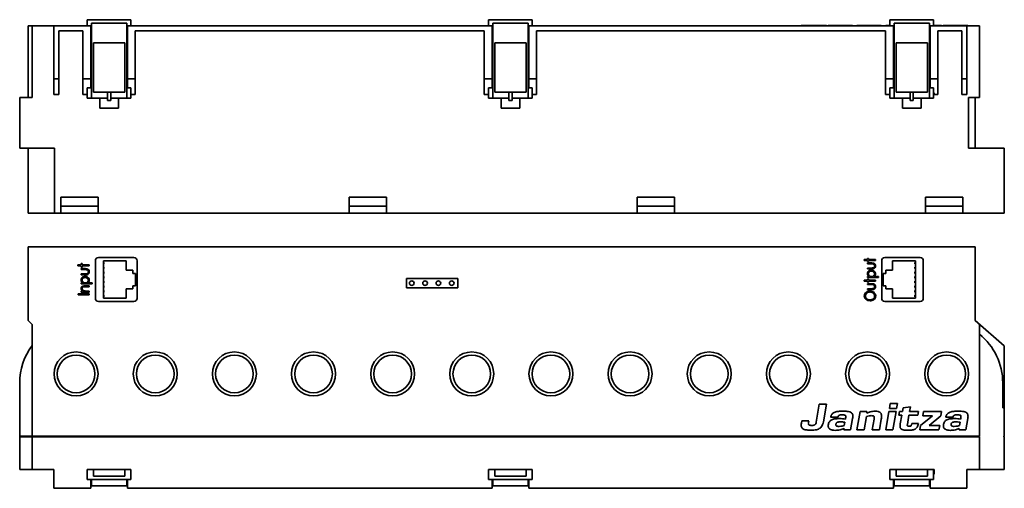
# Paper-space layout 'Blatt1' of a CAD drawing. Header units: millimetres. Extents: x 5 to 589, y 4 to 401.
# Tile 8 of 8: x 273 to 589, y 251 to 401. Entities that reach past the tile are written whole.
import ezdxf

# ---------------------------------------------------------------- set-up
doc = ezdxf.new("R2010")
doc.units = ezdxf.units.MM

psp = doc.layouts.new('Blatt1')

# ---------------------------------------------------------------- linework, layer by layer
at = {"color": 7, "linetype": 'Continuous', "lineweight": 35}
for p, q in [((308.76, 401.44), (294.76, 401.44)), ((294.76, 399.44), (294.76, 401.44)), ((308.76, 399.44), (308.76, 401.44)), ((423.56, 399.44), (423.56, 401.44)), ((437.56, 401.44), (423.56, 401.44)), ((437.56, 399.44), (437.56, 401.44)), ((566.36, 401.44), (552.36, 401.44)), ((552.36, 399.44), (552.36, 401.44)), ((566.36, 399.44), (566.36, 401.44)), ((275.76, 399.44), (275.76, 376.44)), ((275.76, 399.44), (277.06, 399.44)), ((277.06, 399.44), (277.06, 376.44)), ((284.06, 399.44), (277.06, 399.44)), ((295.86, 399.44), (284.06, 399.44)), ((284.06, 399.44), (284.06, 382.44)), ((295.86, 382.44), (295.86, 399.44)), ((296.06, 376.24), (296.06, 400.34)), ((296.06, 400.34), (307.46, 400.34)), ((307.46, 376.24), (307.46, 400.34)), ((424.66, 399.44), (307.66, 399.44)), ((307.66, 399.44), (307.66, 382.44)), ((424.66, 382.44), (424.66, 399.44)), ((424.86, 376.24), (424.86, 400.34)), ((424.86, 400.34), (436.26, 400.34)), ((436.26, 376.24), (436.26, 400.34)), ((553.46, 399.44), (436.46, 399.44)), ((436.46, 399.44), (436.46, 382.44)), ((523.88, 399.62), (523.88, 399.44)), ((527.04, 399.6), (527.04, 399.44)), ((530.98, 399.6), (530.98, 399.44)), ((530.98, 399.6), (531.97, 399.6)), ((531.97, 399.6), (531.97, 399.44)), ((532.55, 399.62), (532.55, 399.44)), ((532.96, 399.6), (532.96, 399.44)), ((534.82, 399.6), (534.82, 399.44)), ((537.58, 399.6), (537.58, 399.44)), ((537.58, 399.6), (539.75, 399.6)), ((539.75, 399.6), (539.75, 399.44)), ((539.75, 399.6), (540.39, 399.6)), ((540.39, 399.6), (540.39, 399.44)), ((540.47, 399.44), (540.47, 399.62)), ((541.75, 399.6), (541.75, 399.44)), ((541.75, 399.6), (544.06, 399.6)), ((544.06, 399.6), (544.06, 399.44)), ((544.06, 399.6), (544.82, 399.6)), ((544.82, 399.6), (544.82, 399.44)), ((546.37, 399.6), (546.37, 399.44)), ((546.37, 399.6), (546.61, 399.6)), ((546.66, 399.6), (546.66, 399.44)), ((546.66, 399.6), (548.97, 399.6)), ((548.97, 399.6), (548.97, 399.44)), ((548.97, 399.6), (549.58, 399.6)), ((549.58, 399.6), (549.58, 399.44)), ((549.68, 399.44), (549.68, 399.62)), ((550.99, 399.6), (550.99, 399.44)), ((550.99, 399.6), (552.36, 399.6)), ((553.46, 382.44), (553.46, 399.44)), ((553.66, 400.34), (565.06, 400.34)), ((553.66, 376.24), (553.66, 400.34)), ((565.06, 376.24), (565.06, 400.34)), ((577.06, 399.44), (565.26, 399.44)), ((565.26, 399.44), (565.26, 382.44)), ((566.36, 399.6), (568.09, 399.6)), ((568.09, 399.6), (568.09, 399.44)), ((568.09, 399.6), (568.34, 399.6)), ((568.34, 399.6), (568.34, 399.44)), ((568.34, 399.6), (568.69, 399.6)), ((568.69, 399.6), (568.69, 399.44)), ((568.69, 399.6), (568.93, 399.6)), ((568.93, 399.6), (568.93, 399.44)), ((569.5, 399.62), (569.5, 399.44)), ((569.91, 399.6), (569.91, 399.44)), ((571.77, 399.6), (571.77, 399.44)), ((574.53, 399.6), (574.53, 399.44)), ((574.53, 399.6), (576.7, 399.6)), ((576.7, 399.6), (576.7, 399.44)), ((576.7, 399.6), (577.35, 399.6)), ((577.06, 382.44), (577.06, 399.44)), ((581.06, 399.44), (577.06, 399.44)), ((577.35, 399.6), (577.35, 399.44)), ((577.42, 399.44), (577.42, 399.62)), ((581.06, 376.44), (581.06, 399.44)), ((285.66, 397.84), (293.36, 397.84)), ((285.66, 382.44), (285.66, 397.84)), ((293.36, 397.84), (293.36, 382.44)), ((310.16, 397.84), (422.16, 397.84)), ((310.16, 382.44), (310.16, 397.84)), ((422.16, 397.84), (422.16, 382.44)), ((438.96, 397.84), (550.96, 397.84)), ((438.96, 382.44), (438.96, 397.84)), ((550.96, 397.84), (550.96, 382.44)), ((567.76, 397.84), (575.46, 397.84)), ((567.76, 382.44), (567.76, 397.84)), ((575.46, 397.84), (575.46, 382.44)), ((306.76, 394.03), (296.76, 394.03)), ((296.76, 394.03), (296.76, 378.24)), ((306.76, 378.24), (306.76, 394.03)), ((435.56, 394.03), (425.56, 394.03)), ((425.56, 394.03), (425.56, 378.24)), ((435.56, 378.24), (435.56, 394.03)), ((564.36, 394.03), (554.36, 394.03)), ((554.36, 394.03), (554.36, 378.24)), ((564.36, 378.24), (564.36, 394.03)), ((284.06, 382.44), (285.66, 382.44)), ((284.06, 377.44), (284.06, 382.44)), ((285.66, 382.44), (285.66, 377.44)), ((293.36, 382.44), (295.86, 382.44)), ((293.36, 377.44), (293.36, 382.44)), ((295.86, 382.44), (295.86, 379.64)), ((307.66, 379.64), (307.66, 382.44)), ((307.66, 382.44), (310.16, 382.44)), ((310.16, 382.44), (310.16, 377.44)), ((422.16, 382.44), (424.66, 382.44)), ((422.16, 377.44), (422.16, 382.44)), ((424.66, 382.44), (424.66, 379.64)), ((436.46, 379.64), (436.46, 382.44)), ((436.46, 382.44), (438.96, 382.44)), ((438.96, 382.44), (438.96, 377.44)), ((550.96, 382.44), (553.46, 382.44)), ((550.96, 377.44), (550.96, 382.44)), ((553.46, 382.44), (553.46, 379.64)), ((565.26, 382.44), (567.76, 382.44)), ((565.26, 379.64), (565.26, 382.44)), ((567.76, 382.44), (567.76, 377.44)), ((575.46, 382.44), (577.06, 382.44)), ((575.46, 377.44), (575.46, 382.44)), ((577.06, 382.44), (577.06, 377.44)), ((295.86, 379.64), (294.76, 379.64)), ((294.76, 376.24), (294.76, 379.64)), ((308.76, 379.64), (307.66, 379.64)), ((308.76, 376.24), (308.76, 379.64)), ((424.66, 379.64), (423.56, 379.64)), ((423.56, 376.24), (423.56, 379.64)), ((437.56, 379.64), (436.46, 379.64)), ((437.56, 376.24), (437.56, 379.64)), ((553.46, 379.64), (552.36, 379.64)), ((552.36, 376.24), (552.36, 379.64)), ((566.36, 379.64), (565.26, 379.64)), ((566.36, 376.24), (566.36, 379.64)), ((273.06, 376.44), (273.06, 360.24)), ((277.06, 376.44), (273.06, 376.44)), ((285.66, 377.44), (284.06, 377.44)), ((294.76, 377.44), (293.36, 377.44)), ((296.06, 376.24), (294.76, 376.24)), ((298.76, 376.24), (296.06, 376.24)), ((296.76, 378.24), (301.26, 378.24)), ((298.76, 376.24), (298.76, 373.04)), ((298.76, 376.24), (301.26, 376.24)), ((301.26, 376.24), (301.26, 378.24)), ((301.26, 378.24), (302.26, 378.24)), ((301.26, 375.51), (301.26, 376.24)), ((302.26, 378.24), (302.26, 376.24)), ((302.26, 378.24), (306.76, 378.24)), ((302.26, 376.24), (302.26, 375.51)), ((302.26, 376.24), (304.76, 376.24)), ((304.76, 376.24), (304.76, 373.04)), ((307.46, 376.24), (304.76, 376.24)), ((308.76, 376.24), (307.46, 376.24)), ((310.16, 377.44), (308.76, 377.44)), ((423.56, 377.44), (422.16, 377.44)), ((424.86, 376.24), (423.56, 376.24)), ((427.56, 376.24), (424.86, 376.24)), ((425.56, 378.24), (430.06, 378.24)), ((427.56, 376.24), (430.06, 376.24)), ((427.56, 376.24), (427.56, 373.04)), ((430.06, 376.24), (430.06, 378.24)), ((430.06, 378.24), (431.06, 378.24)), ((430.06, 375.51), (430.06, 376.24)), ((431.06, 378.24), (435.56, 378.24)), ((431.06, 378.24), (431.06, 376.24)), ((431.06, 376.24), (433.56, 376.24)), ((431.06, 376.24), (431.06, 375.51)), ((436.26, 376.24), (433.56, 376.24)), ((433.56, 376.24), (433.56, 373.04)), ((437.56, 376.24), (436.26, 376.24)), ((438.96, 377.44), (437.56, 377.44)), ((552.36, 377.44), (550.96, 377.44)), ((553.66, 376.24), (552.36, 376.24)), ((556.36, 376.24), (553.66, 376.24)), ((554.36, 378.24), (558.86, 378.24)), ((556.36, 376.24), (556.36, 373.04)), ((556.36, 376.24), (558.86, 376.24)), ((558.86, 376.24), (558.86, 378.24)), ((558.86, 378.24), (559.86, 378.24)), ((558.86, 375.51), (558.86, 376.24)), ((559.86, 378.24), (564.36, 378.24)), ((559.86, 378.24), (559.86, 376.24)), ((559.86, 376.24), (559.86, 375.51)), ((559.86, 376.24), (562.36, 376.24)), ((562.36, 376.24), (562.36, 373.04)), ((565.06, 376.24), (562.36, 376.24)), ((566.36, 376.24), (565.06, 376.24)), ((566.56, 377.94), (566.36, 377.94)), ((566.56, 377.44), (566.56, 377.94)), ((567.76, 377.44), (566.56, 377.44)), ((577.06, 377.44), (575.46, 377.44)), ((577.56, 376.44), (581.06, 376.44)), ((577.56, 360.24), (577.56, 376.44)), ((579.76, 360.24), (579.76, 376.44)), ((304.76, 373.04), (298.76, 373.04)), ((302.26, 375.51), (301.26, 375.51)), ((433.56, 373.04), (427.56, 373.04)), ((431.06, 375.51), (430.06, 375.51)), ((562.36, 373.04), (556.36, 373.04)), ((559.86, 375.51), (558.86, 375.51)), ((273.06, 360.24), (284.26, 360.24)), ((275.76, 339.44), (275.76, 360.24)), ((284.26, 360.24), (284.26, 339.44)), ((589.06, 360.24), (577.56, 360.24)), ((589.06, 339.44), (589.06, 360.24)), ((298.26, 344.52), (286.26, 344.52)), ((286.26, 344.52), (286.26, 341.64)), ((298.26, 341.64), (298.26, 344.52)), ((390.76, 344.52), (378.76, 344.52)), ((378.76, 344.52), (378.76, 341.64)), ((390.76, 341.64), (390.76, 344.52)), ((483.26, 344.52), (471.26, 344.52)), ((471.26, 344.52), (471.26, 341.64)), ((483.26, 341.64), (483.26, 344.52)), ((575.76, 344.52), (563.76, 344.52)), ((563.76, 344.52), (563.76, 341.64)), ((575.76, 341.64), (575.76, 344.52)), ((286.26, 341.64), (286.26, 339.44)), ((298.26, 341.64), (286.26, 341.64)), ((298.26, 339.44), (298.26, 341.64)), ((390.76, 341.64), (378.76, 341.64)), ((378.76, 341.64), (378.76, 339.44)), ((390.76, 339.44), (390.76, 341.64)), ((471.26, 341.64), (471.26, 339.44)), ((483.26, 341.64), (471.26, 341.64)), ((483.26, 339.44), (483.26, 341.64)), ((563.76, 341.64), (563.76, 339.44)), ((575.76, 341.64), (563.76, 341.64)), ((575.76, 339.44), (575.76, 341.64)), ((284.26, 339.44), (275.76, 339.44)), ((286.26, 339.44), (284.26, 339.44)), ((298.26, 339.44), (286.26, 339.44)), ((378.76, 339.44), (298.26, 339.44)), ((390.76, 339.44), (378.76, 339.44)), ((390.76, 339.44), (471.26, 339.44)), ((483.26, 339.44), (471.26, 339.44)), ((563.76, 339.44), (483.26, 339.44)), ((575.76, 339.44), (563.76, 339.44)), ((575.76, 339.44), (589.06, 339.44)), ((275.76, 328.64), (275.76, 304.94)), ((579.76, 328.64), (275.76, 328.64)), ((579.76, 304.94), (579.76, 328.64)), ((291.77, 322.81), (292.8, 322.81)), ((291.77, 322.49), (291.77, 322.81)), ((292.8, 322.49), (291.77, 322.49)), ((292.8, 323.21), (293.12, 323.21)), ((292.8, 322.81), (292.8, 323.21)), ((292.8, 322.09), (292.8, 322.49)), ((293.12, 323.21), (293.12, 322.81)), ((293.12, 322.81), (295.36, 322.81)), ((293.12, 322.49), (293.12, 322.09)), ((295.36, 322.49), (293.12, 322.49)), ((295.36, 322.81), (295.36, 322.49)), ((297.36, 324.14), (297.36, 312.04)), ((309.71, 325.14), (298.36, 325.14)), ((307.21, 324.09), (299.91, 324.09)), ((299.91, 324.09), (299.91, 312.09)), ((300.11, 323.59), (299.91, 323.59)), ((300.11, 323.09), (299.91, 323.09)), ((300.11, 323.59), (300.11, 323.09)), ((307.21, 321.09), (307.21, 324.09)), ((310.71, 312.04), (310.71, 324.14)), ((544.12, 324.53), (545.15, 324.53)), ((544.12, 324.26), (544.12, 324.53)), ((545.15, 324.26), (544.12, 324.26)), ((545.15, 324.89), (545.47, 324.89)), ((545.15, 324.53), (545.15, 324.89)), ((545.15, 323.91), (545.15, 324.26)), ((545.47, 323.91), (545.15, 323.91)), ((545.15, 323.41), (546.4, 323.41)), ((545.15, 323.14), (545.15, 323.41)), ((546.34, 323.14), (545.15, 323.14)), ((545.47, 324.89), (545.47, 324.53)), ((545.47, 324.53), (547.71, 324.53)), ((545.47, 324.26), (545.47, 323.91)), ((547.71, 324.26), (545.47, 324.26)), ((547.71, 324.53), (547.71, 324.26)), ((549.71, 324.14), (549.71, 312.04)), ((562.06, 325.14), (550.71, 325.14)), ((560.51, 324.09), (553.21, 324.09)), ((553.21, 324.09), (553.21, 321.09)), ((560.31, 323.59), (560.31, 323.09)), ((560.31, 323.59), (560.51, 323.59)), ((560.31, 323.09), (560.51, 323.09)), ((560.51, 312.09), (560.51, 324.09)), ((563.06, 312.04), (563.06, 324.14)), ((293.12, 322.09), (292.8, 322.09)), ((292.8, 321.59), (294.05, 321.59)), ((292.8, 321.28), (292.8, 321.59)), ((293.99, 321.28), (292.8, 321.28)), ((292.8, 319.89), (293.99, 319.89)), ((292.8, 319.58), (292.8, 319.89)), ((294.02, 319.58), (292.8, 319.58)), ((300.11, 322.09), (299.91, 322.09)), ((300.11, 321.59), (299.91, 321.59)), ((300.11, 320.59), (299.91, 320.59)), ((300.11, 320.09), (299.91, 320.09)), ((300.11, 322.09), (300.11, 321.59)), ((300.11, 320.59), (300.11, 320.09)), ((309.41, 321.09), (307.21, 321.09)), ((309.41, 320.09), (309.41, 321.09)), ((310.21, 320.09), (309.41, 320.09)), ((310.21, 316.09), (310.21, 320.09)), ((545.15, 321.8), (546.34, 321.8)), ((545.15, 321.53), (545.15, 321.8)), ((546.37, 321.53), (545.15, 321.53)), ((550.21, 320.09), (550.21, 316.09)), ((551.01, 320.09), (550.21, 320.09)), ((553.21, 321.09), (551.01, 321.09)), ((551.01, 321.09), (551.01, 320.09)), ((560.31, 322.09), (560.51, 322.09)), ((560.31, 322.09), (560.31, 321.59)), ((560.31, 321.59), (560.51, 321.59)), ((560.31, 320.59), (560.31, 320.09)), ((560.31, 320.59), (560.51, 320.59)), ((560.31, 320.09), (560.51, 320.09)), ((292.8, 317.02), (293.28, 317.02)), ((292.8, 316.7), (292.8, 317.02)), ((296.3, 316.7), (292.8, 316.7)), ((294.05, 316.08), (295.36, 316.08)), ((294.9, 317.02), (296.3, 317.02)), ((295.36, 316.08), (295.36, 315.76)), ((296.3, 317.02), (296.3, 316.7)), ((300.11, 319.09), (299.91, 319.09)), ((300.11, 318.59), (299.91, 318.59)), ((300.11, 317.59), (299.91, 317.59)), ((300.11, 317.09), (299.91, 317.09)), ((300.11, 316.09), (299.91, 316.09)), ((300.11, 319.09), (300.11, 318.59)), ((300.11, 317.09), (300.11, 317.59)), ((300.11, 315.59), (300.11, 316.09)), ((309.41, 315.09), (309.41, 316.09)), ((309.41, 316.09), (310.21, 316.09)), ((413.71, 318.44), (397.21, 318.44)), ((397.21, 318.44), (397.21, 315.44)), ((413.71, 315.44), (413.71, 318.44)), ((544.12, 317.89), (545.15, 317.89)), ((544.12, 317.62), (544.12, 317.89)), ((545.15, 317.62), (544.12, 317.62)), ((545.15, 319.06), (545.63, 319.06)), ((545.15, 318.79), (545.15, 319.06)), ((548.65, 318.79), (545.15, 318.79)), ((545.15, 318.25), (545.47, 318.25)), ((545.15, 317.89), (545.15, 318.25)), ((545.15, 317.26), (545.15, 317.62)), ((545.47, 317.26), (545.15, 317.26)), ((545.15, 316.77), (546.4, 316.77)), ((545.15, 316.5), (545.15, 316.77)), ((546.34, 316.5), (545.15, 316.5)), ((545.47, 318.25), (545.47, 317.89)), ((545.47, 317.89), (547.71, 317.89)), ((545.47, 317.62), (545.47, 317.26)), ((547.71, 317.62), (545.47, 317.62)), ((547.25, 319.06), (548.65, 319.06)), ((547.71, 317.89), (547.71, 317.62)), ((548.65, 319.06), (548.65, 318.79)), ((550.21, 316.09), (551.01, 316.09)), ((551.01, 316.09), (551.01, 315.09)), ((560.31, 319.09), (560.51, 319.09)), ((560.31, 319.09), (560.31, 318.59)), ((560.31, 318.59), (560.51, 318.59)), ((560.31, 317.59), (560.51, 317.59)), ((560.31, 317.09), (560.31, 317.59)), ((560.31, 317.09), (560.51, 317.09)), ((560.31, 316.09), (560.51, 316.09)), ((560.31, 315.59), (560.31, 316.09)), ((291.86, 313.52), (295.36, 313.52)), ((291.86, 313.2), (291.86, 313.52)), ((295.36, 313.2), (291.86, 313.2)), ((292.8, 314.42), (293.26, 314.42)), ((292.8, 314.1), (292.8, 314.42)), ((295.36, 314.1), (292.8, 314.1)), ((295.36, 315.76), (294.16, 315.76)), ((294.43, 314.42), (295.36, 314.42)), ((295.36, 314.42), (295.36, 314.1)), ((295.36, 313.52), (295.36, 313.2)), ((300.11, 315.59), (299.91, 315.59)), ((300.11, 314.59), (299.91, 314.59)), ((300.11, 314.09), (299.91, 314.09)), ((300.11, 313.09), (299.91, 313.09)), ((300.11, 314.09), (300.11, 314.59)), ((300.11, 312.59), (300.11, 313.09)), ((307.21, 312.09), (307.21, 315.09)), ((307.21, 315.09), (309.41, 315.09)), ((397.21, 315.44), (413.71, 315.44)), ((545.15, 315.16), (546.34, 315.16)), ((545.15, 314.89), (545.15, 315.16)), ((546.37, 314.89), (545.15, 314.89)), ((551.01, 315.09), (553.21, 315.09)), ((553.21, 315.09), (553.21, 312.09)), ((560.31, 315.59), (560.51, 315.59)), ((560.31, 314.09), (560.31, 314.59)), ((560.31, 314.59), (560.51, 314.59)), ((560.31, 314.09), (560.51, 314.09)), ((560.31, 312.59), (560.31, 313.09)), ((560.31, 313.09), (560.51, 313.09)), ((298.36, 311.04), (309.71, 311.04)), ((300.11, 312.59), (299.91, 312.59)), ((299.91, 312.09), (307.21, 312.09)), ((550.71, 311.04), (562.06, 311.04)), ((553.21, 312.09), (560.51, 312.09)), ((560.31, 312.59), (560.51, 312.59)), ((275.76, 304.94), (277.06, 303.64)), ((277.06, 303.64), (277.06, 267.84)), ((581.06, 303.64), (579.76, 304.94)), ((589.06, 296.84), (579.76, 304.94)), ((581.06, 267.84), (581.06, 303.64)), ((589.06, 276.94), (589.06, 296.84)), ((273.06, 267.84), (273.06, 284.94)), ((588.56, 276.94), (588.56, 284.94)), ((552.48, 278.35), (552.2, 276.71)), ((554.79, 278.35), (552.48, 278.35)), ((554.5, 276.71), (554.79, 278.35)), ((529.69, 278.08), (528.68, 272.38)), ((531.97, 278.08), (529.69, 278.08)), ((530.98, 272.48), (531.97, 278.08)), ((542.79, 275.76), (541.75, 269.85)), ((544.94, 275.76), (542.79, 275.76)), ((544.91, 275.24), (544.94, 275.76)), ((552.03, 275.76), (550.99, 269.85)), ((554.34, 275.76), (552.03, 275.76)), ((552.2, 276.71), (554.5, 276.71)), ((553.29, 269.85), (554.34, 275.76)), ((555.42, 275.76), (555.21, 274.57)), ((556.37, 275.76), (555.42, 275.76)), ((556.57, 276.91), (556.37, 275.76)), ((558.94, 277.3), (556.57, 276.91)), ((558.67, 275.76), (558.94, 277.3)), ((561.54, 275.76), (558.67, 275.76)), ((561.33, 274.57), (561.54, 275.76)), ((563.17, 275.76), (562.92, 274.35)), ((568.93, 275.76), (563.17, 275.76)), ((568.69, 274.37), (568.93, 275.76)), ((588.56, 276.94), (589.06, 276.94)), ((589.06, 276.94), (589.06, 267.84)), ((524.07, 272.8), (523.93, 272)), ((526.29, 272.8), (524.07, 272.8)), ((526.24, 272.5), (526.29, 272.8)), ((533.37, 274.11), (533.33, 273.91)), ((533.33, 273.91), (535.67, 273.91)), ((535.67, 273.91), (535.69, 274.04)), ((536.79, 274.68), (537.17, 274.68)), ((537.69, 271.29), (537.88, 272.35)), ((538.12, 273.68), (538.06, 273.35)), ((539.75, 269.85), (540.39, 273.5)), ((544.06, 269.85), (544.82, 274.16)), ((547.28, 273.36), (546.66, 269.85)), ((548.97, 269.85), (549.58, 273.3)), ((555.21, 274.57), (556.16, 274.57)), ((556.16, 274.57), (555.68, 271.83)), ((557.94, 271.62), (558.46, 274.57)), ((558.46, 274.57), (561.33, 274.57)), ((559.33, 271.93), (559.27, 271.54)), ((561.48, 271.93), (559.33, 271.93)), ((561.43, 271.63), (561.48, 271.93)), ((565.97, 274.35), (562.19, 271.27)), ((562.92, 274.35), (565.97, 274.35)), ((564.92, 271.27), (568.69, 274.37)), ((570.32, 274.11), (570.29, 273.91)), ((570.29, 273.91), (572.62, 273.91)), ((572.62, 273.91), (572.64, 274.04)), ((573.74, 274.68), (574.12, 274.68)), ((574.65, 271.29), (574.84, 272.35)), ((575.07, 273.68), (575.01, 273.35)), ((576.7, 269.85), (577.35, 273.5)), ((537.62, 270.29), (537.58, 269.85)), ((537.58, 269.85), (539.75, 269.85)), ((541.75, 269.85), (544.06, 269.85)), ((546.66, 269.85), (548.97, 269.85)), ((550.99, 269.85), (553.29, 269.85)), ((558.54, 271.04), (558.39, 271.04)), ((562.19, 271.27), (561.94, 269.85)), ((561.94, 269.85), (568.09, 269.85)), ((568.34, 271.27), (564.92, 271.27)), ((568.09, 269.85), (568.34, 271.27)), ((574.58, 270.29), (574.53, 269.85)), ((574.53, 269.85), (576.7, 269.85)), ((277.06, 267.84), (273.06, 267.84)), ((273.06, 267.64), (273.06, 267.84)), ((273.06, 257.14), (273.06, 267.64)), ((273.06, 267.64), (277.06, 267.64)), ((581.06, 267.84), (277.06, 267.84)), ((277.06, 267.64), (277.06, 267.84)), ((277.06, 267.64), (277.06, 257.14)), ((277.06, 267.64), (581.06, 267.64)), ((277.26, 267.84), (277.26, 267.64)), ((580.86, 267.84), (580.86, 267.64)), ((581.06, 257.14), (581.06, 267.64)), ((588.86, 267.84), (589.06, 267.84)), ((588.86, 267.64), (588.86, 267.84)), ((589.06, 267.64), (588.86, 267.64)), ((589.06, 267.64), (589.06, 257.14)), ((277.06, 257.14), (273.06, 257.14)), ((284.06, 257.14), (277.06, 257.14)), ((284.06, 251.14), (284.06, 257.14)), ((294.76, 253.94), (294.76, 257.14)), ((294.76, 257.14), (296.76, 257.14)), ((306.76, 257.14), (296.76, 257.14)), ((296.76, 255.07), (296.76, 257.14)), ((306.76, 255.07), (306.76, 257.14)), ((306.76, 257.14), (308.76, 257.14)), ((308.76, 257.14), (308.76, 253.94)), ((423.56, 253.94), (423.56, 257.14)), ((423.56, 257.14), (425.56, 257.14)), ((435.56, 257.14), (425.56, 257.14)), ((425.56, 255.07), (425.56, 257.14)), ((435.56, 257.14), (437.56, 257.14)), ((435.56, 255.07), (435.56, 257.14)), ((437.56, 257.14), (437.56, 253.94)), ((552.36, 253.94), (552.36, 257.14)), ((552.36, 257.14), (554.36, 257.14)), ((564.36, 257.14), (554.36, 257.14)), ((554.36, 255.07), (554.36, 257.14)), ((564.36, 255.07), (564.36, 257.14)), ((564.36, 257.14), (566.36, 257.14)), ((566.56, 257.14), (566.36, 257.14)), ((566.36, 257.14), (566.36, 253.94)), ((566.56, 255.64), (566.56, 257.14)), ((577.06, 251.14), (577.06, 257.14)), ((581.06, 257.14), (577.06, 257.14)), ((589.06, 257.14), (581.06, 257.14)), ((308.76, 253.94), (294.76, 253.94)), ((295.86, 251.14), (295.86, 253.94)), ((296.06, 253.94), (296.06, 251.94)), ((306.76, 255.07), (296.76, 255.07)), ((307.46, 253.94), (307.46, 251.94)), ((307.66, 251.14), (307.66, 253.94)), ((437.56, 253.94), (423.56, 253.94)), ((424.66, 251.14), (424.66, 253.94)), ((424.86, 253.94), (424.86, 251.94)), ((435.56, 255.07), (425.56, 255.07)), ((436.26, 253.94), (436.26, 251.94)), ((436.46, 251.14), (436.46, 253.94)), ((566.36, 253.94), (552.36, 253.94)), ((553.46, 251.14), (553.46, 253.94)), ((553.66, 253.94), (553.66, 251.94)), ((564.36, 255.07), (554.36, 255.07)), ((565.06, 253.94), (565.06, 251.94)), ((565.26, 251.14), (565.26, 253.94)), ((566.36, 255.64), (566.56, 255.64)), ((295.86, 251.14), (284.06, 251.14)), ((296.06, 252.14), (295.86, 252.14)), ((296.06, 251.94), (307.46, 251.94)), ((424.66, 251.14), (307.66, 251.14)), ((424.86, 251.94), (436.26, 251.94)), ((553.46, 251.14), (436.46, 251.14)), ((553.66, 251.94), (565.06, 251.94)), ((565.26, 252.14), (565.06, 252.14)), ((577.06, 251.14), (565.26, 251.14))]:
    psp.add_line(p, q, dxfattribs=at)
for centre, radius in [((398.87, 316.94), 0.75), ((403.15, 316.94), 0.75), ((407.42, 316.94), 0.75), ((411.7, 316.94), 0.75), ((291.16, 287.84), 7.05), ((291.16, 287.84), 6.05), ((316.56, 287.84), 7.05), ((316.56, 287.84), 6.05), ((341.96, 287.84), 7.05), ((341.96, 287.84), 6.05), ((367.36, 287.84), 7.05), ((367.36, 287.84), 6.05), ((392.76, 287.84), 7.05), ((392.76, 287.84), 6.05), ((418.16, 287.84), 7.05), ((418.16, 287.84), 6.05), ((443.56, 287.84), 7.05), ((443.56, 287.84), 6.05), ((468.96, 287.84), 7.05), ((468.96, 287.84), 6.05), ((494.36, 287.84), 7.05), ((494.36, 287.84), 6.05), ((519.76, 287.84), 7.05), ((519.76, 287.84), 6.05), ((545.16, 287.84), 7.05), ((545.16, 287.84), 6.05), ((570.56, 287.84), 7.05), ((570.56, 287.84), 6.05)]:
    psp.add_circle(centre, radius, dxfattribs=at)
for centre, radius, start, end in [((298.36, 324.14), 1, 90, 180), ((309.71, 324.14), 1, 0, 90), ((550.71, 324.14), 1, 90, 180), ((562.06, 324.14), 1, 0, 90), ((298.36, 312.04), 1, 180, 270), ((309.71, 312.04), 1, 270, 0), ((550.71, 312.04), 1, 180, 270), ((562.06, 312.04), 1, 270, 0), ((568.56, 284.94), 20, 0, 51.3178), ((293.06, 284.94), 20, 143.1301, 180)]:
    psp.add_arc(centre, radius, start, end, dxfattribs=at)
for points, knots in [([(523.89, 399.6), (523.88, 399.6), (523.86, 399.6), (523.95, 399.6), (524.2, 399.6), (524.76, 399.6), (525.75, 399.6), (526.58, 399.6), (527.04, 399.6)], [0, 0, 0, 0, 0.025764, 0.157001, 0.26999, 0.383274, 0.6539, 1, 1, 1, 1]), ([(527.04, 399.6), (527.61, 399.6), (528.62, 399.6), (529.83, 399.6), (530.46, 399.6), (530.81, 399.6), (530.92, 399.6), (530.98, 399.6)], [0, 0, 0, 0, 0.317798, 0.566505, 0.692039, 0.83212, 1, 1, 1, 1]), ([(532.55, 399.6), (532.55, 399.6), (532.54, 399.6), (532.59, 399.6), (532.74, 399.6), (532.88, 399.6), (532.96, 399.6)], [0, 0, 0, 0, 0.03306, 0.434153, 0.714246, 1, 1, 1, 1]), ([(532.96, 399.6), (533.1, 399.6), (533.41, 399.6), (534.06, 399.6), (534.53, 399.6), (534.82, 399.6)], [0, 0, 0, 0, 0.27142, 0.565141, 1, 1, 1, 1]), ([(534.82, 399.6), (535.07, 399.6), (535.6, 399.6), (536.55, 399.6), (537.22, 399.6), (537.62, 399.6)], [0, 0, 0, 0, 0.2633978, 0.5613419, 1, 1, 1, 1]), ([(544.82, 399.6), (545.1, 399.6), (545.61, 399.6), (546.14, 399.6), (546.37, 399.6)], [0, 0, 0, 0, 0.55914, 1, 1, 1, 1]), ([(569.51, 399.6), (569.51, 399.6), (569.49, 399.6), (569.54, 399.6), (569.69, 399.6), (569.84, 399.6), (569.91, 399.6)], [0, 0, 0, 0, 0.033033, 0.434161, 0.714264, 1, 1, 1, 1]), ([(569.91, 399.6), (570.06, 399.6), (570.37, 399.6), (571.01, 399.6), (571.49, 399.6), (571.77, 399.6)], [0, 0, 0, 0, 0.271459, 0.56519, 1, 1, 1, 1]), ([(571.77, 399.6), (572.02, 399.6), (572.56, 399.6), (573.51, 399.6), (574.18, 399.6), (574.58, 399.6)], [0, 0, 0, 0, 0.2633867, 0.5613243, 1, 1, 1, 1]), ([(546.96, 323.1), (546.85, 323.12), (546.64, 323.14), (546.43, 323.14), (546.34, 323.14)], [0, 0, 0, 0, 0.559565, 1, 1, 1, 1]), ([(547.75, 322.47), (547.74, 322.31), (547.71, 322.07), (547.51, 321.82), (547.25, 321.63), (546.85, 321.54), (546.53, 321.53), (546.37, 321.53)], [0, 0, 0, 0, 0.2484791, 0.3737577, 0.4990769, 0.7488957, 1, 1, 1, 1]), ([(546.4, 323.41), (546.55, 323.41), (546.87, 323.4), (547.26, 323.3), (547.51, 323.12), (547.71, 322.87), (547.74, 322.63), (547.75, 322.47)], [0, 0, 0, 0, 0.251062, 0.500865, 0.62622, 0.751497, 1, 1, 1, 1]), ([(546.94, 321.84), (547.01, 321.86), (547.17, 321.92), (547.33, 322.09), (547.43, 322.28), (547.44, 322.41), (547.44, 322.47)], [0, 0, 0, 0, 0.279955, 0.559474, 0.779673, 1, 1, 1, 1]), ([(547.44, 322.47), (547.43, 322.55), (547.42, 322.71), (547.26, 322.96), (547.08, 323.05), (546.96, 323.1)], [0, 0, 0, 0, 0.281095, 0.561737, 1, 1, 1, 1]), ([(294.61, 321.24), (294.5, 321.25), (294.29, 321.28), (294.08, 321.28), (293.99, 321.28)], [0, 0, 0, 0, 0.55951, 1, 1, 1, 1]), ([(293.99, 319.89), (294.1, 319.89), (294.3, 319.89), (294.5, 319.92), (294.59, 319.93)], [0, 0, 0, 0, 0.560269, 1, 1, 1, 1]), ([(295.4, 320.59), (295.39, 320.42), (295.37, 320.17), (295.17, 319.9), (294.92, 319.7), (294.51, 319.58), (294.19, 319.58), (294.02, 319.58)], [0, 0, 0, 0, 0.248989, 0.374252, 0.499547, 0.748999, 1, 1, 1, 1]), ([(294.05, 321.59), (294.23, 321.59), (294.59, 321.59), (295.07, 321.4), (295.37, 321.02), (295.39, 320.73), (295.4, 320.59)], [0, 0, 0, 0, 0.281563, 0.560501, 0.779869, 1, 1, 1, 1]), ([(294.59, 319.93), (294.67, 319.96), (294.82, 320.02), (294.99, 320.19), (295.08, 320.39), (295.09, 320.52), (295.09, 320.59)], [0, 0, 0, 0, 0.2798962, 0.5593484, 0.7795954, 1, 1, 1, 1]), ([(295.09, 320.59), (295.08, 320.67), (295.07, 320.83), (294.95, 321.03), (294.79, 321.17), (294.67, 321.21), (294.61, 321.24)], [0, 0, 0, 0, 0.279969, 0.559548, 0.779783, 1, 1, 1, 1]), ([(545.11, 319.94), (545.14, 320.12), (545.19, 320.48), (545.58, 320.84), (546, 321.05), (546.28, 321.07), (546.42, 321.08)], [0, 0, 0, 0, 0.278571, 0.55849, 0.779142, 1, 1, 1, 1]), ([(545.63, 319.06), (545.46, 319.19), (545.17, 319.41), (545.13, 319.78), (545.11, 319.94)], [0, 0, 0, 0, 0.559241, 1, 1, 1, 1]), ([(546.43, 320.81), (546.29, 320.79), (546.01, 320.77), (545.68, 320.55), (545.46, 320.26), (545.43, 320.04), (545.42, 319.93)], [0, 0, 0, 0, 0.280151, 0.560045, 0.780168, 1, 1, 1, 1]), ([(545.42, 319.93), (545.44, 319.79), (545.48, 319.51), (545.78, 319.23), (546.11, 319.08), (546.33, 319.07), (546.44, 319.06)], [0, 0, 0, 0, 0.278744, 0.558408, 0.77902, 1, 1, 1, 1]), ([(546.34, 321.8), (546.45, 321.8), (546.65, 321.8), (546.85, 321.82), (546.94, 321.84)], [0, 0, 0, 0, 0.560244, 1, 1, 1, 1]), ([(546.42, 321.08), (546.61, 321.06), (546.97, 321.03), (547.4, 320.75), (547.7, 320.37), (547.74, 320.09), (547.75, 319.94)], [0, 0, 0, 0, 0.2802976, 0.5602261, 0.7802345, 1, 1, 1, 1]), ([(547.44, 319.94), (547.42, 320.08), (547.37, 320.35), (547.08, 320.63), (546.75, 320.78), (546.54, 320.8), (546.43, 320.81)], [0, 0, 0, 0, 0.278679, 0.55827, 0.779157, 1, 1, 1, 1]), ([(546.44, 319.06), (546.58, 319.07), (546.85, 319.09), (547.19, 319.31), (547.4, 319.61), (547.43, 319.83), (547.44, 319.94)], [0, 0, 0, 0, 0.280358, 0.559836, 0.780092, 1, 1, 1, 1]), ([(547.75, 319.94), (547.75, 319.85), (547.73, 319.65), (547.57, 319.32), (547.37, 319.16), (547.25, 319.06)], [0, 0, 0, 0, 0.280178, 0.560344, 1, 1, 1, 1]), ([(292.76, 317.91), (292.78, 318.1), (292.84, 318.46), (293.22, 318.83), (293.64, 319.05), (293.93, 319.07), (294.07, 319.08)], [0, 0, 0, 0, 0.278744, 0.558615, 0.779193, 1, 1, 1, 1]), ([(293.28, 317.02), (293.11, 317.15), (292.82, 317.38), (292.78, 317.75), (292.76, 317.91)], [0, 0, 0, 0, 0.55916, 1, 1, 1, 1]), ([(292.76, 315.25), (292.76, 315.32), (292.77, 315.47), (292.87, 315.67), (293.01, 315.83), (293.38, 316.07), (293.76, 316.07), (294.05, 316.08)], [0, 0, 0, 0, 0.1253341, 0.2506447, 0.3760633, 0.5014655, 1, 1, 1, 1]), ([(294.08, 318.77), (293.94, 318.75), (293.66, 318.72), (293.33, 318.51), (293.11, 318.22), (293.08, 318), (293.07, 317.89)], [0, 0, 0, 0, 0.280151, 0.560045, 0.780168, 1, 1, 1, 1]), ([(293.07, 317.89), (293.09, 317.75), (293.13, 317.47), (293.43, 317.19), (293.76, 317.04), (293.98, 317.02), (294.09, 317.02)], [0, 0, 0, 0, 0.278744, 0.558408, 0.77902, 1, 1, 1, 1]), ([(294.07, 319.08), (294.26, 319.07), (294.63, 319.03), (295.06, 318.74), (295.36, 318.36), (295.39, 318.07), (295.4, 317.92)], [0, 0, 0, 0, 0.280198, 0.560057, 0.780114, 1, 1, 1, 1]), ([(295.09, 317.9), (295.07, 318.03), (295.02, 318.31), (294.73, 318.59), (294.4, 318.74), (294.19, 318.76), (294.08, 318.77)], [0, 0, 0, 0, 0.278679, 0.55827, 0.779157, 1, 1, 1, 1]), ([(294.09, 317.02), (294.23, 317.03), (294.5, 317.05), (294.84, 317.27), (295.05, 317.57), (295.08, 317.79), (295.09, 317.9)], [0, 0, 0, 0, 0.280358, 0.559836, 0.780092, 1, 1, 1, 1]), ([(295.4, 317.92), (295.4, 317.82), (295.38, 317.62), (295.22, 317.29), (295.02, 317.12), (294.9, 317.02)], [0, 0, 0, 0, 0.280225, 0.56037, 1, 1, 1, 1]), ([(546.96, 316.46), (546.85, 316.48), (546.64, 316.5), (546.43, 316.5), (546.34, 316.5)], [0, 0, 0, 0, 0.559565, 1, 1, 1, 1]), ([(546.4, 316.77), (546.55, 316.77), (546.87, 316.76), (547.26, 316.66), (547.51, 316.48), (547.71, 316.23), (547.74, 315.99), (547.75, 315.83)], [0, 0, 0, 0, 0.2510615, 0.5008646, 0.6262203, 0.7514974, 1, 1, 1, 1]), ([(547.44, 315.83), (547.43, 315.91), (547.42, 316.07), (547.26, 316.32), (547.08, 316.41), (546.96, 316.46)], [0, 0, 0, 0, 0.281095, 0.561737, 1, 1, 1, 1]), ([(293.26, 314.42), (293.11, 314.54), (292.83, 314.75), (292.78, 315.1), (292.76, 315.25)], [0, 0, 0, 0, 0.559927, 1, 1, 1, 1]), ([(293.57, 315.74), (293.5, 315.73), (293.35, 315.7), (293.17, 315.57), (293.08, 315.38), (293.07, 315.26), (293.07, 315.2)], [0, 0, 0, 0, 0.280312, 0.55901, 0.779316, 1, 1, 1, 1]), ([(293.07, 315.2), (293.09, 315.1), (293.11, 314.9), (293.35, 314.61), (293.6, 314.51), (293.75, 314.46)], [0, 0, 0, 0, 0.2798914, 0.5607477, 1, 1, 1, 1]), ([(294.16, 315.76), (294.05, 315.76), (293.85, 315.76), (293.66, 315.75), (293.57, 315.74)], [0, 0, 0, 0, 0.560074, 1, 1, 1, 1]), ([(293.75, 314.46), (293.88, 314.44), (294.1, 314.41), (294.33, 314.41), (294.43, 314.42)], [0, 0, 0, 0, 0.5597325, 1, 1, 1, 1]), ([(544.12, 312.83), (544.16, 313.08), (544.23, 313.58), (544.77, 314.08), (545.36, 314.36), (545.76, 314.38), (545.96, 314.39)], [0, 0, 0, 0, 0.278663, 0.558361, 0.779025, 1, 1, 1, 1]), ([(545.96, 314.12), (545.75, 314.11), (545.35, 314.07), (544.86, 313.75), (544.54, 313.32), (544.5, 313), (544.48, 312.84)], [0, 0, 0, 0, 0.280292, 0.559961, 0.78023, 1, 1, 1, 1]), ([(545.96, 314.39), (546.21, 314.37), (546.71, 314.33), (547.31, 313.95), (547.73, 313.44), (547.78, 313.05), (547.8, 312.85)], [0, 0, 0, 0, 0.280367, 0.56029, 0.78028, 1, 1, 1, 1]), ([(547.44, 312.84), (547.41, 313.04), (547.34, 313.45), (546.92, 313.87), (546.44, 314.09), (546.12, 314.11), (545.96, 314.12)], [0, 0, 0, 0, 0.278805, 0.558254, 0.77901, 1, 1, 1, 1]), ([(547.8, 312.85), (547.76, 312.6), (547.68, 312.1), (547.15, 311.61), (546.56, 311.34), (546.17, 311.31), (545.97, 311.3)], [0, 0, 0, 0, 0.27859, 0.558395, 0.779073, 1, 1, 1, 1]), ([(546.34, 315.16), (546.45, 315.16), (546.65, 315.15), (546.85, 315.18), (546.94, 315.2)], [0, 0, 0, 0, 0.5602439, 1, 1, 1, 1]), ([(547.75, 315.83), (547.74, 315.67), (547.71, 315.43), (547.51, 315.18), (547.25, 314.99), (546.85, 314.89), (546.53, 314.89), (546.37, 314.89)], [0, 0, 0, 0, 0.248479, 0.373758, 0.499077, 0.748896, 1, 1, 1, 1]), ([(546.94, 315.2), (547.01, 315.22), (547.17, 315.28), (547.33, 315.45), (547.43, 315.64), (547.44, 315.77), (547.44, 315.83)], [0, 0, 0, 0, 0.279955, 0.559474, 0.779673, 1, 1, 1, 1]), ([(545.97, 311.3), (545.73, 311.32), (545.23, 311.36), (544.61, 311.72), (544.2, 312.24), (544.15, 312.63), (544.12, 312.83)], [0, 0, 0, 0, 0.2804448, 0.5604108, 0.7804628, 1, 1, 1, 1]), ([(544.48, 312.84), (544.51, 312.64), (544.58, 312.23), (545.01, 311.82), (545.49, 311.6), (545.81, 311.58), (545.97, 311.57)], [0, 0, 0, 0, 0.278591, 0.558279, 0.77902, 1, 1, 1, 1]), ([(545.97, 311.57), (546.18, 311.58), (546.58, 311.62), (547.06, 311.94), (547.39, 312.36), (547.42, 312.68), (547.44, 312.84)], [0, 0, 0, 0, 0.280237, 0.560072, 0.780162, 1, 1, 1, 1]), ([(537.17, 275.88), (536.74, 275.87), (535.92, 275.86), (534.76, 275.68), (533.93, 275.23), (533.5, 274.64), (533.42, 274.29), (533.37, 274.11)], [0, 0, 0, 0, 0.280886, 0.538297, 0.763752, 0.875749, 1, 1, 1, 1]), ([(540.02, 275.36), (539.83, 275.48), (539.42, 275.73), (538.43, 275.87), (537.67, 275.88), (537.17, 275.88)], [0, 0, 0, 0, 0.220724, 0.485539, 1, 1, 1, 1]), ([(540.39, 273.5), (540.43, 273.74), (540.49, 274.16), (540.44, 274.72), (540.27, 275.11), (540.1, 275.28), (540.02, 275.36)], [0, 0, 0, 0, 0.3656, 0.642304, 0.824134, 1, 1, 1, 1]), ([(547.6, 275.88), (547.07, 275.83), (546.14, 275.75), (545.28, 275.39), (544.91, 275.24)], [0, 0, 0, 0, 0.568312, 1, 1, 1, 1]), ([(549.41, 275.25), (549.3, 275.36), (549.07, 275.59), (548.44, 275.84), (547.93, 275.86), (547.6, 275.88)], [0, 0, 0, 0, 0.232142, 0.494689, 1, 1, 1, 1]), ([(549.58, 273.3), (549.65, 273.72), (549.74, 274.27), (549.61, 274.94), (549.47, 275.15), (549.41, 275.25)], [0, 0, 0, 0, 0.631219, 0.821452, 1, 1, 1, 1]), ([(574.13, 275.88), (573.7, 275.87), (572.87, 275.86), (571.71, 275.68), (570.88, 275.23), (570.46, 274.64), (570.37, 274.29), (570.32, 274.11)], [0, 0, 0, 0, 0.280893, 0.538303, 0.763751, 0.875747, 1, 1, 1, 1]), ([(576.97, 275.36), (576.78, 275.48), (576.38, 275.73), (575.39, 275.87), (574.63, 275.88), (574.13, 275.88)], [0, 0, 0, 0, 0.220698, 0.485507, 1, 1, 1, 1]), ([(577.35, 273.5), (577.38, 273.74), (577.44, 274.16), (577.39, 274.72), (577.22, 275.11), (577.05, 275.28), (576.97, 275.36)], [0, 0, 0, 0, 0.365595, 0.642301, 0.824134, 1, 1, 1, 1]), ([(523.93, 272), (523.9, 271.78), (523.85, 271.38), (523.94, 270.82), (524.2, 270.39), (524.75, 270), (525.75, 269.8), (526.58, 269.8), (527.04, 269.79)], [0, 0, 0, 0, 0.146168, 0.261185, 0.360211, 0.459494, 0.696674, 1, 1, 1, 1]), ([(526.22, 271.62), (526.2, 271.68), (526.15, 271.81), (526.17, 272.11), (526.21, 272.35), (526.24, 272.5)], [0, 0, 0, 0, 0.202224, 0.461179, 1, 1, 1, 1]), ([(527.04, 269.79), (527.61, 269.8), (528.62, 269.82), (529.83, 270.27), (530.46, 270.95), (530.81, 271.65), (530.92, 272.19), (530.98, 272.48)], [0, 0, 0, 0, 0.317798, 0.566505, 0.692039, 0.83212, 1, 1, 1, 1]), ([(528.68, 272.38), (528.65, 272.2), (528.6, 271.92), (528.44, 271.69), (528.38, 271.6)], [0, 0, 0, 0, 0.6224479, 1, 1, 1, 1]), ([(536.25, 273.5), (535.85, 273.49), (535.07, 273.49), (533.96, 273.31), (533.15, 272.85), (532.74, 272.24), (532.65, 271.87), (532.6, 271.68)], [0, 0, 0, 0, 0.267724, 0.520206, 0.748807, 0.866587, 1, 1, 1, 1]), ([(536.49, 272.45), (536.31, 272.44), (536.01, 272.44), (535.62, 272.38), (535.31, 272.25), (535.1, 272.02), (535.05, 271.82), (535.03, 271.71)], [0, 0, 0, 0, 0.286352, 0.500933, 0.663129, 0.824283, 1, 1, 1, 1]), ([(535.69, 274.04), (535.71, 274.15), (535.74, 274.3), (535.86, 274.46), (535.91, 274.5), (535.94, 274.52)], [0, 0, 0, 0, 0.616753, 0.812709, 1, 1, 1, 1]), ([(535.94, 274.52), (536.01, 274.55), (536.14, 274.62), (536.43, 274.67), (536.65, 274.67), (536.79, 274.68)], [0, 0, 0, 0, 0.247398, 0.521294, 1, 1, 1, 1]), ([(538.06, 273.35), (537.75, 273.39), (537.15, 273.48), (536.55, 273.49), (536.25, 273.5)], [0, 0, 0, 0, 0.511058, 1, 1, 1, 1]), ([(537.88, 272.35), (537.62, 272.38), (537.15, 272.43), (536.69, 272.44), (536.49, 272.45)], [0, 0, 0, 0, 0.5691171, 1, 1, 1, 1]), ([(537.17, 274.68), (537.3, 274.68), (537.54, 274.67), (537.82, 274.64), (538, 274.57), (538.07, 274.5), (538.11, 274.47)], [0, 0, 0, 0, 0.420231, 0.704547, 0.864639, 1, 1, 1, 1]), ([(538.11, 274.47), (538.12, 274.45), (538.16, 274.39), (538.18, 274.28), (538.18, 274.04), (538.14, 273.84), (538.12, 273.68)], [0, 0, 0, 0, 0.110777, 0.243248, 0.412106, 1, 1, 1, 1]), ([(544.82, 274.16), (545.1, 274.24), (545.61, 274.39), (546.14, 274.43), (546.37, 274.45)], [0, 0, 0, 0, 0.55914, 1, 1, 1, 1]), ([(546.37, 274.45), (546.57, 274.44), (546.82, 274.44), (547.1, 274.32), (547.17, 274.25), (547.2, 274.22)], [0, 0, 0, 0, 0.656008, 0.840518, 1, 1, 1, 1]), ([(547.2, 274.22), (547.24, 274.17), (547.31, 274.06), (547.34, 273.75), (547.31, 273.52), (547.28, 273.36)], [0, 0, 0, 0, 0.2052843, 0.4506555, 1, 1, 1, 1]), ([(555.68, 271.83), (555.65, 271.63), (555.59, 271.26), (555.62, 270.79), (555.72, 270.44), (555.84, 270.29), (555.9, 270.21)], [0, 0, 0, 0, 0.3639908, 0.6477245, 0.8315913, 1, 1, 1, 1]), ([(573.21, 273.5), (572.81, 273.49), (572.03, 273.49), (570.92, 273.31), (570.11, 272.85), (569.69, 272.24), (569.6, 271.87), (569.56, 271.68)], [0, 0, 0, 0, 0.267726, 0.520204, 0.748803, 0.866584, 1, 1, 1, 1]), ([(573.44, 272.45), (573.27, 272.44), (572.97, 272.44), (572.57, 272.38), (572.27, 272.25), (572.05, 272.02), (572.01, 271.82), (571.98, 271.71)], [0, 0, 0, 0, 0.286403, 0.501007, 0.663198, 0.824318, 1, 1, 1, 1]), ([(572.64, 274.04), (572.67, 274.15), (572.7, 274.3), (572.81, 274.46), (572.87, 274.5), (572.9, 274.52)], [0, 0, 0, 0, 0.61657, 0.812541, 1, 1, 1, 1]), ([(572.9, 274.52), (572.96, 274.55), (573.1, 274.62), (573.39, 274.67), (573.61, 274.67), (573.74, 274.68)], [0, 0, 0, 0, 0.247295, 0.521261, 1, 1, 1, 1]), ([(575.01, 273.35), (574.71, 273.39), (574.11, 273.48), (573.5, 273.49), (573.21, 273.5)], [0, 0, 0, 0, 0.511033, 1, 1, 1, 1]), ([(574.84, 272.35), (574.57, 272.38), (574.11, 272.43), (573.64, 272.44), (573.44, 272.45)], [0, 0, 0, 0, 0.569197, 1, 1, 1, 1]), ([(574.12, 274.68), (574.26, 274.68), (574.49, 274.67), (574.77, 274.64), (574.96, 274.57), (575.03, 274.5), (575.06, 274.47)], [0, 0, 0, 0, 0.420307, 0.704637, 0.864697, 1, 1, 1, 1]), ([(575.06, 274.47), (575.08, 274.45), (575.12, 274.39), (575.14, 274.28), (575.14, 274.04), (575.1, 273.84), (575.07, 273.68)], [0, 0, 0, 0, 0.11081, 0.243282, 0.412128, 1, 1, 1, 1]), ([(527.22, 271.32), (527.07, 271.33), (526.82, 271.33), (526.51, 271.39), (526.31, 271.49), (526.25, 271.58), (526.22, 271.62)], [0, 0, 0, 0, 0.409652, 0.696972, 0.861087, 1, 1, 1, 1]), ([(528.38, 271.6), (528.32, 271.55), (528.17, 271.43), (527.77, 271.33), (527.45, 271.33), (527.22, 271.32)], [0, 0, 0, 0, 0.205352, 0.451072, 1, 1, 1, 1]), ([(532.6, 271.68), (532.57, 271.5), (532.53, 271.17), (532.59, 270.75), (532.74, 270.43), (532.88, 270.29), (532.96, 270.21)], [0, 0, 0, 0, 0.345715, 0.617117, 0.806643, 1, 1, 1, 1]), ([(532.96, 270.21), (533.1, 270.12), (533.41, 269.91), (534.06, 269.77), (534.53, 269.75), (534.82, 269.73)], [0, 0, 0, 0, 0.27142, 0.565141, 1, 1, 1, 1]), ([(534.82, 269.73), (535.07, 269.75), (535.6, 269.77), (536.55, 269.92), (537.22, 270.16), (537.62, 270.29)], [0, 0, 0, 0, 0.2633978, 0.5613419, 1, 1, 1, 1]), ([(535.03, 271.71), (535.02, 271.61), (535, 271.47), (535.05, 271.3), (535.09, 271.25), (535.11, 271.22)], [0, 0, 0, 0, 0.601669, 0.803939, 1, 1, 1, 1]), ([(535.11, 271.22), (535.16, 271.18), (535.26, 271.09), (535.59, 271), (535.86, 270.99), (536.05, 270.99)], [0, 0, 0, 0, 0.185997, 0.418911, 1, 1, 1, 1]), ([(536.05, 270.99), (536.39, 271.01), (536.95, 271.05), (537.48, 271.22), (537.69, 271.29)], [0, 0, 0, 0, 0.6028666, 1, 1, 1, 1]), ([(555.9, 270.21), (556.03, 270.12), (556.32, 269.9), (557.1, 269.76), (557.71, 269.75), (558.13, 269.75)], [0, 0, 0, 0, 0.207139, 0.459441, 1, 1, 1, 1]), ([(558.39, 271.04), (558.34, 271.04), (558.24, 271.04), (558.11, 271.07), (558.01, 271.12), (557.94, 271.2), (557.91, 271.31), (557.91, 271.46), (557.93, 271.56), (557.94, 271.62)], [0, 0, 0, 0, 0.176425, 0.316279, 0.429497, 0.53313, 0.654313, 0.806538, 1, 1, 1, 1]), ([(558.13, 269.75), (558.53, 269.75), (559.31, 269.77), (560.27, 270.03), (560.9, 270.48), (561.27, 270.99), (561.38, 271.41), (561.43, 271.63)], [0, 0, 0, 0, 0.287189, 0.558844, 0.695199, 0.83719, 1, 1, 1, 1]), ([(559.27, 271.54), (559.25, 271.48), (559.23, 271.36), (559.16, 271.21), (559.02, 271.1), (558.8, 271.04), (558.64, 271.04), (558.54, 271.04)], [0, 0, 0, 0, 0.195591, 0.352584, 0.499015, 0.707794, 1, 1, 1, 1]), ([(569.56, 271.68), (569.53, 271.5), (569.48, 271.17), (569.54, 270.75), (569.69, 270.43), (569.84, 270.29), (569.91, 270.21)], [0, 0, 0, 0, 0.34573, 0.617142, 0.806665, 1, 1, 1, 1]), ([(569.91, 270.21), (570.06, 270.12), (570.37, 269.91), (571.01, 269.77), (571.49, 269.75), (571.77, 269.73)], [0, 0, 0, 0, 0.271459, 0.56519, 1, 1, 1, 1]), ([(571.77, 269.73), (572.02, 269.75), (572.56, 269.77), (573.51, 269.92), (574.18, 270.16), (574.58, 270.29)], [0, 0, 0, 0, 0.2633867, 0.5613243, 1, 1, 1, 1]), ([(571.98, 271.71), (571.97, 271.61), (571.95, 271.47), (572, 271.3), (572.05, 271.25), (572.07, 271.22)], [0, 0, 0, 0, 0.601633, 0.803891, 1, 1, 1, 1]), ([(572.07, 271.22), (572.11, 271.18), (572.22, 271.09), (572.54, 271), (572.81, 270.99), (573, 270.99)], [0, 0, 0, 0, 0.18599, 0.418962, 1, 1, 1, 1]), ([(573, 270.99), (573.34, 271.01), (573.9, 271.05), (574.44, 271.22), (574.65, 271.29)], [0, 0, 0, 0, 0.602918, 1, 1, 1, 1])]:
    psp.add_open_spline(points, degree=3, knots=knots, dxfattribs=at)

doc.saveas('drawing.dxf')
